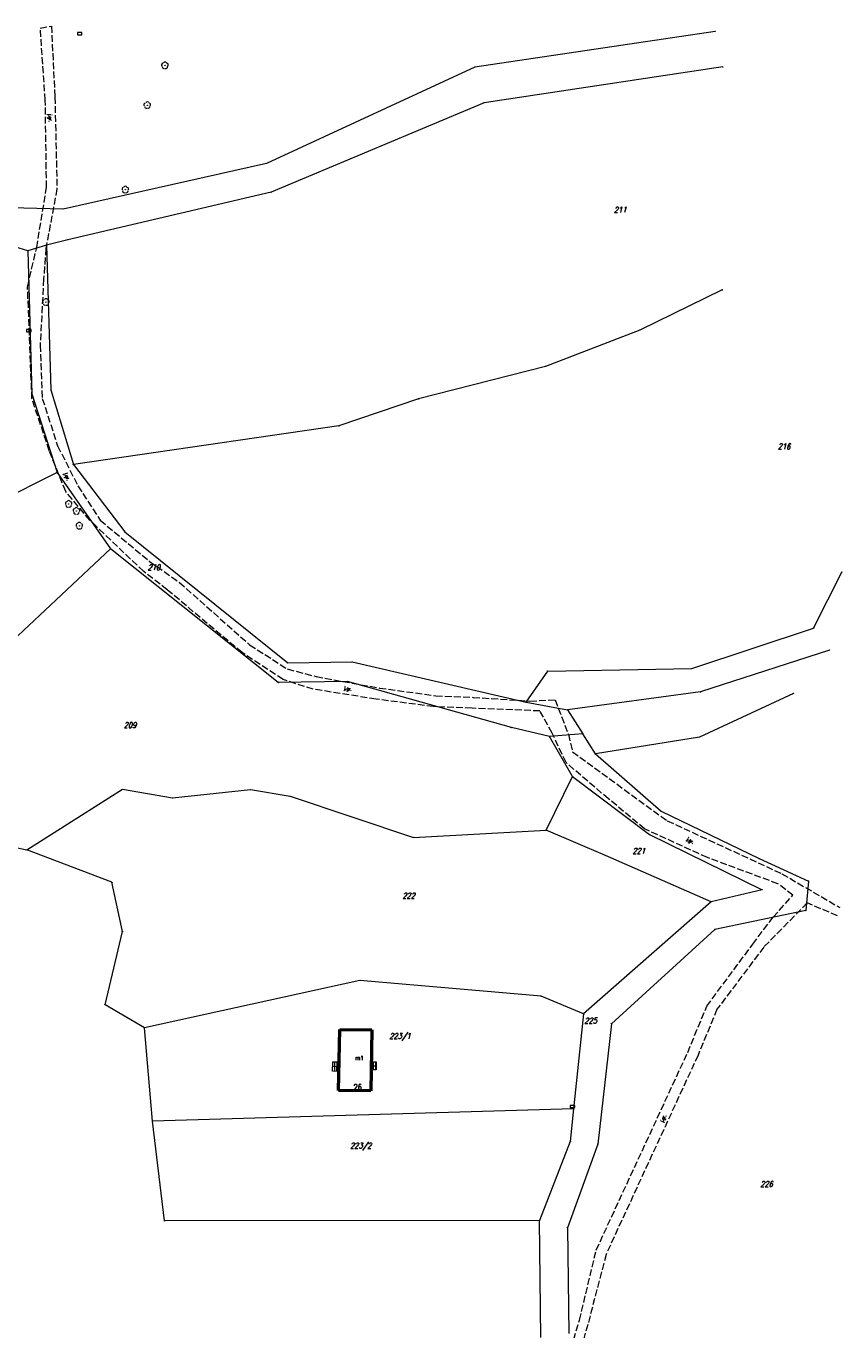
# Model space of a CAD drawing. Header units: metres. Extents: x 8389512 to 8390482, y 5507926 to 5510333.
# Tile 34 of 49: x 8390271 to 8390451, y 5509068 to 5509354. Entities that reach past the tile are written whole.
import ezdxf
from ezdxf.enums import TextEntityAlignment as Align

# ---------------------------------------------------------------- set-up
doc = ezdxf.new("R2010")
doc.units = ezdxf.units.M
doc.header["$MEASUREMENT"] = 0
for name, pattern in [('1', [0]), ('2_OTKJ', [2, 1.5, -0.5]), ('3_14', [1, -1]), ('3_EGBB03', [0]), ('3_EGBS', [0]), ('3_EGBSG', [0]), ('3_EGBU_A', [0])]:
    doc.linetypes.add(name, pattern=pattern)
doc.layers.get('0').update_dxf_attribs({"color": 252, "linetype": 'CONTINUOUS', "lineweight": 100})
for name, color, linetype, lineweight in [('Dzialki', 252, '1', 18), ('EADTD_T_0', 252, 'CONTINUOUS', 25), ('EGBB_E_T_0', 252, 'CONTINUOUS', 20), ('EGBB_L_0', 252, '3_EGBU_A', 50), ('EGBE_L_3', 252, '3_EGBS', 18), ('Numery_dzialek', 252, 'CONTINUOUS', 13), ('OTK_E_T_0', 252, 'CONTINUOUS', 0), ('OTK_L_0', 252, '2_OTKJ', 18), ('OTZ_T_0', 252, 'CONTINUOUS', 18), ('P_SUE_T_4', 252, 'CONTINUOUS', 18), ('Punkty', 252, 'CONTINUOUS', 9)]:
    doc.layers.add(name, color=color, linetype=linetype, lineweight=lineweight)
doc.styles.get("Standard").update_dxf_attribs({"font": 'Simplex.SHX', "width": 0.75})

# ---------------------------------------------------------------- blocks, each defined once
blk = doc.blocks.new('GRO')
at = {"linetype": 'Continuous'}
blk.add_circle((0, 0), 0.045, dxfattribs=at)
blk = doc.blocks.new('2_OTZL')
at = {"linetype": 'Continuous'}
blk.add_circle((0, 0), 0.045, dxfattribs=at)
for centre, start, end in [((-0.36, 0.12), 102.1445, 221.86), ((0, 0.38), 30.1401, 149.8599), ((0.36, 0.12), 318.14, 77.8555), ((-0.22, -0.3), 174.1482, 293.8542), ((0.22, -0.3), 246.1458, 5.8518)]:
    blk.add_arc(centre, 0.375, start, end, dxfattribs=at)
blk = doc.blocks.new('4_SUES')
at = {"linetype": 'Continuous'}
for p, q in [((0.5, 0.25), (-0.5, 0.25)), ((-0.5, 0.25), (-0.5, -0.25)), ((0.5, -0.25), (0.5, 0.25)), ((-0.5, -0.25), (0.5, -0.25))]:
    blk.add_line(p, q, dxfattribs=at)

msp = doc.modelspace()

# ---------------------------------------------------------------- linework, layer by layer
at = {"layer": 'Dzialki'}
for p, q in [((8390422.66, 5509353.16), (8390369.83, 5509345.3)), ((8390369.83, 5509345.3), (8390324.03, 5509324.12)), ((8390424.35, 5509345.33), (8390371.85, 5509337.45)), ((8390371.85, 5509337.45), (8390325.02, 5509317.77)), ((8390324.03, 5509324.12), (8390279.3, 5509314.08)), ((8390325.02, 5509317.77), (8390280.34, 5509307.32)), ((8390279.3, 5509314.08), (8390263.17, 5509314.48)), ((8390271.52, 5509304.88), (8390262.79, 5509307.55)), ((8390280.34, 5509307.32), (8390275.64, 5509306.14)), ((8390275.64, 5509306.14), (8390271.52, 5509304.88)), ((8390271.52, 5509304.88), (8390272.39, 5509273.42)), ((8390275.64, 5509306.14), (8390276.6, 5509274.27)), ((8390424.2, 5509296.3), (8390406.1, 5509287.46)), ((8390406.1, 5509287.46), (8390385.35, 5509279.47)), ((8390385.35, 5509279.47), (8390357.46, 5509272.32)), ((8390272.39, 5509273.42), (8390277.97, 5509256.14)), ((8390276.6, 5509274.27), (8390281.56, 5509257.87)), ((8390357.46, 5509272.32), (8390339.93, 5509266.36)), ((8390339.93, 5509266.36), (8390281.56, 5509257.87)), ((8390281.56, 5509257.87), (8390292.86, 5509243.07)), ((8390277.97, 5509256.14), (8390259.17, 5509246.64)), ((8390277.97, 5509256.14), (8390289.72, 5509239.31)), ((8390292.86, 5509243.07), (8390328.7, 5509214.23)), ((8390289.72, 5509239.31), (8390268.21, 5509219.12)), ((8390326.61, 5509209.91), (8390289.72, 5509239.31)), ((8390444.31, 5509221.89), (8390450.49, 5509234.2)), ((8390417.51, 5509212.97), (8390444.31, 5509221.89)), ((8390447.77, 5509217.06), (8390419.45, 5509207.85)), ((8390328.7, 5509214.23), (8390342.85, 5509214.45)), ((8390342.85, 5509214.45), (8390381.09, 5509205.6)), ((8390381.09, 5509205.6), (8390385.85, 5509212.45)), ((8390385.85, 5509212.45), (8390417.51, 5509212.97)), ((8390341.81, 5509210.13), (8390326.61, 5509209.91)), ((8390377.87, 5509200), (8390341.81, 5509210.13)), ((8390419.45, 5509207.85), (8390390.22, 5509203.94)), ((8390439.88, 5509207.52), (8390419.23, 5509197.92)), ((8390381.09, 5509205.6), (8390390.22, 5509203.94)), ((8390390.22, 5509203.94), (8390393.54, 5509198.61)), ((8390386.24, 5509198.06), (8390377.87, 5509200)), ((8390393.54, 5509198.61), (8390386.24, 5509198.06)), ((8390391.31, 5509189.23), (8390386.24, 5509198.06)), ((8390396.33, 5509194.2), (8390393.54, 5509198.61)), ((8390419.23, 5509197.92), (8390396.33, 5509194.2)), ((8390396.33, 5509194.2), (8390410.81, 5509181.59)), ((8390385.53, 5509177.46), (8390391.31, 5509189.23)), ((8390391.31, 5509189.23), (8390408.21, 5509176.51)), ((8390271.32, 5509173.1), (8390292.35, 5509186.44)), ((8390292.35, 5509186.44), (8390303.34, 5509184.53)), ((8390303.34, 5509184.53), (8390320.47, 5509186.37)), ((8390320.47, 5509186.37), (8390329.21, 5509184.89)), ((8390329.21, 5509184.89), (8390356.32, 5509175.84)), ((8390410.81, 5509181.59), (8390432.32, 5509171.21)), ((8390255.32, 5509176.5), (8390271.32, 5509173.1)), ((8390356.32, 5509175.84), (8390385.53, 5509177.46)), ((8390398.58, 5509171.86), (8390385.53, 5509177.46)), ((8390408.21, 5509176.51), (8390432.97, 5509164.34)), ((8390290.04, 5509165.97), (8390271.32, 5509173.1)), ((8390421.76, 5509161.7), (8390398.58, 5509171.86)), ((8390432.32, 5509171.21), (8390443.19, 5509166.23)), ((8390443.19, 5509166.23), (8390442.59, 5509159.74)), ((8390292.35, 5509155.16), (8390290.04, 5509165.97)), ((8390432.97, 5509164.34), (8390421.76, 5509161.7)), ((8390421.76, 5509161.7), (8390393.73, 5509137.01)), ((8390442.59, 5509159.74), (8390422.6, 5509155.6)), ((8390288.54, 5509139.05), (8390292.35, 5509155.16)), ((8390422.6, 5509155.6), (8390399.86, 5509134.86)), ((8390344.57, 5509144.4), (8390297.2, 5509133.99)), ((8390384.44, 5509140.9), (8390344.57, 5509144.4)), ((8390393.73, 5509137.01), (8390384.44, 5509140.9)), ((8390297.2, 5509133.99), (8390288.54, 5509139.05)), ((8390393.73, 5509137.01), (8390391.49, 5509116.17)), ((8390399.86, 5509134.86), (8390396.87, 5509108.37)), ((8390298.98, 5509113.43), (8390297.2, 5509133.99)), ((8390391.49, 5509116.17), (8390298.98, 5509113.43)), ((8390391.49, 5509116.17), (8390390.82, 5509108.95)), ((8390301.56, 5509091.51), (8390298.98, 5509113.43)), ((8390390.82, 5509108.95), (8390384.01, 5509091.59)), ((8390396.87, 5509108.37), (8390390.18, 5509090)), ((8390384.01, 5509091.59), (8390301.56, 5509091.51)), ((8390384.35, 5509065.85), (8390384.01, 5509091.59)), ((8390390.18, 5509090), (8390390.51, 5509066.73))]:
    msp.add_line(p, q, dxfattribs=at)
at = {"layer": 'EGBB_L_0', "linetype": '3_EGBB03'}
for p, q in [((8390339.84, 5509120.15), (8390340.16, 5509133.57)), ((8390340.16, 5509133.57), (8390347.19, 5509133.53)), ((8390347.19, 5509133.53), (8390346.97, 5509120.08)), ((8390346.97, 5509120.08), (8390339.84, 5509120.15))]:
    msp.add_line(p, q, dxfattribs=at)
at = {"layer": 'EGBE_L_3', "linetype": '3_EGBS'}
for p, q in [((8390338.53, 5509124.41), (8390338.58, 5509126.49)), ((8390338.58, 5509126.49), (8390339.99, 5509126.46)), ((8390338.99, 5509126.48), (8390338.94, 5509124.4)), ((8390339.49, 5509126.47), (8390339.44, 5509124.39)), ((8390339.99, 5509126.46), (8390339.94, 5509124.38)), ((8390347.55, 5509124.73), (8390347.57, 5509126.48)), ((8390348.05, 5509124.72), (8390348.07, 5509126.47)), ((8390339.94, 5509124.38), (8390338.53, 5509124.41)), ((8390339.96, 5509125.34), (8390339.94, 5509124.38)), ((8390347.05, 5509124.74), (8390347.06, 5509125.52))]:
    msp.add_line(p, q, dxfattribs=at)
at = {"layer": 'EGBE_L_3', "linetype": '3_EGBSG'}
for p, q in [((8390347.05, 5509124.74), (8390347.07, 5509126.49)), ((8390347.07, 5509126.49), (8390348.13, 5509126.47)), ((8390348.13, 5509126.47), (8390348.11, 5509124.72)), ((8390348.11, 5509124.72), (8390347.05, 5509124.74))]:
    msp.add_line(p, q, dxfattribs=at)
at = {"layer": 'EGBE_L_3', "linetype": '3_14'}
for p, q in [((8390339.96, 5509125.41), (8390338.55, 5509125.44)), ((8390347.06, 5509125.63), (8390348.12, 5509125.61))]:
    msp.add_line(p, q, dxfattribs=at)
at = {"layer": 'OTK_L_0', "linetype": '2_OTKJ'}
for p, q in [((8390274.28, 5509353.85), (8390276.73, 5509354.32)), ((8390275.38, 5509337.99), (8390274.28, 5509353.85)), ((8390276.73, 5509354.32), (8390277.5, 5509338.72)), ((8390277.5, 5509338.72), (8390277.95, 5509318.5)), ((8390275.66, 5509318.88), (8390275.38, 5509337.99)), ((8390273.5, 5509305.63), (8390275.66, 5509318.88)), ((8390277.95, 5509318.5), (8390275.5, 5509305.4)), ((8390271.47, 5509296.97), (8390273.5, 5509305.63)), ((8390275.5, 5509305.4), (8390275.02, 5509298.68)), ((8390275.02, 5509298.68), (8390274.26, 5509284.14)), ((8390272.46, 5509272.37), (8390271.47, 5509296.97)), ((8390274.26, 5509284.14), (8390274.72, 5509272.41)), ((8390276.24, 5509260.92), (8390272.46, 5509272.37)), ((8390274.72, 5509272.41), (8390278.08, 5509262.02)), ((8390279.88, 5509251.92), (8390276.24, 5509260.92)), ((8390278.08, 5509262.02), (8390282.57, 5509253.16)), ((8390282.57, 5509253.16), (8390287.46, 5509245.61)), ((8390285.21, 5509245.61), (8390279.88, 5509251.92)), ((8390297.02, 5509234.33), (8390285.21, 5509245.61)), ((8390287.46, 5509245.61), (8390298.24, 5509236.64)), ((8390298.24, 5509236.64), (8390304.87, 5509231.93)), ((8390302.2, 5509230.32), (8390297.02, 5509234.33)), ((8390318.64, 5509216.49), (8390302.2, 5509230.32)), ((8390304.87, 5509231.93), (8390320.31, 5509218.22)), ((8390320.31, 5509218.22), (8390328.59, 5509212.9)), ((8390327.66, 5509210.56), (8390318.64, 5509216.49)), ((8390328.59, 5509212.9), (8390334.91, 5509211.23)), ((8390334.31, 5509208.45), (8390327.66, 5509210.56)), ((8390334.91, 5509211.23), (8390348.84, 5509208.71)), ((8390348.12, 5509206.26), (8390334.31, 5509208.45)), ((8390360.76, 5509204.64), (8390348.12, 5509206.26)), ((8390348.84, 5509208.71), (8390361.24, 5509207.01)), ((8390361.24, 5509207.01), (8390369.45, 5509206.66)), ((8390369.45, 5509206.66), (8390381.94, 5509205.84)), ((8390369.21, 5509204.28), (8390360.76, 5509204.64)), ((8390384.14, 5509203.66), (8390369.21, 5509204.28)), ((8390381.94, 5509205.84), (8390387.46, 5509206.15)), ((8390386.83, 5509198.76), (8390384.14, 5509203.66)), ((8390387.46, 5509206.15), (8390390.39, 5509198.53)), ((8390389.88, 5509192.3), (8390386.83, 5509198.76)), ((8390390.39, 5509198.53), (8390391.31, 5509194.66)), ((8390399.23, 5509184.32), (8390389.88, 5509192.3)), ((8390391.31, 5509194.66), (8390412.14, 5509179.51)), ((8390407.16, 5509177.72), (8390399.23, 5509184.32)), ((8390420.96, 5509171.41), (8390407.16, 5509177.72)), ((8390412.14, 5509179.51), (8390437.34, 5509167.86)), ((8390436.47, 5509165.66), (8390420.96, 5509171.41)), ((8390437.34, 5509167.86), (8390450.09, 5509160.42)), ((8390439.77, 5509163.12), (8390436.47, 5509165.66)), ((8390442.92, 5509161.45), (8390433.37, 5509151.74)), ((8390435.4, 5509158.33), (8390439.77, 5509163.12)), ((8390449.58, 5509158.59), (8390442.92, 5509161.45)), ((8390430.92, 5509152.35), (8390435.4, 5509158.33)), ((8390420.82, 5509138.72), (8390430.92, 5509152.35)), ((8390433.37, 5509151.74), (8390423.07, 5509138.04)), ((8390416.63, 5509128.55), (8390420.82, 5509138.72)), ((8390423.07, 5509138.04), (8390418.9, 5509127.94)), ((8390396.51, 5509085.08), (8390416.63, 5509128.55)), ((8390418.9, 5509127.94), (8390398.68, 5509084.13)), ((8390392.83, 5509069.65), (8390396.51, 5509085.08)), ((8390398.68, 5509084.13), (8390394.68, 5509068.71)), ((8390388.72, 5509055.79), (8390392.83, 5509069.65)), ((8390394.68, 5509068.71), (8390390.88, 5509055.68))]:
    msp.add_line(p, q, dxfattribs=at)

# ---------------------------------------------------------------- block references
at = {"layer": 'OTZ_T_0'}
for p in [(8390301.68, 5509345.66), (8390297.8, 5509336.91), (8390292.98, 5509318.34), (8390275.52, 5509293.59), (8390280.52, 5509249.2), (8390282.23, 5509247.66), (8390282.87, 5509244.39)]:
    msp.add_blockref('2_OTZL', p, dxfattribs=at)
at = {"layer": 'P_SUE_T_4'}
for p in [(8390282.94, 5509352.64), (8390271.77, 5509287.32), (8390391.31, 5509116.66)]:
    msp.add_blockref('4_SUES', p, dxfattribs=at)
at = {"layer": 'Punkty'}
for p in [(8390422.66, 5509353.16), (8390369.83, 5509345.3), (8390424.35, 5509345.33), (8390371.85, 5509337.45), (8390324.03, 5509324.12), (8390325.02, 5509317.77), (8390279.3, 5509314.08), (8390280.34, 5509307.32), (8390271.52, 5509304.88), (8390275.64, 5509306.14), (8390424.2, 5509296.3), (8390406.1, 5509287.46), (8390385.35, 5509279.47), (8390272.39, 5509273.42), (8390276.6, 5509274.27), (8390357.46, 5509272.32), (8390339.93, 5509266.36), (8390281.56, 5509257.87), (8390277.97, 5509256.14), (8390292.86, 5509243.07), (8390289.72, 5509239.31), (8390450.49, 5509234.2), (8390444.31, 5509221.89), (8390447.77, 5509217.06), (8390328.7, 5509214.23), (8390342.85, 5509214.45), (8390385.85, 5509212.45), (8390417.51, 5509212.97), (8390326.61, 5509209.91), (8390341.81, 5509210.13), (8390419.45, 5509207.85), (8390439.88, 5509207.52), (8390381.09, 5509205.6), (8390390.22, 5509203.94), (8390377.87, 5509200), (8390386.24, 5509198.06), (8390393.54, 5509198.61), (8390419.23, 5509197.92), (8390396.33, 5509194.2), (8390391.31, 5509189.23), (8390292.35, 5509186.44), (8390320.47, 5509186.37), (8390303.34, 5509184.53), (8390329.21, 5509184.89), (8390410.81, 5509181.59), (8390385.53, 5509177.46), (8390356.32, 5509175.84), (8390408.21, 5509176.51), (8390271.32, 5509173.1), (8390398.58, 5509171.86), (8390432.32, 5509171.21), (8390443.19, 5509166.23), (8390290.04, 5509165.97), (8390432.97, 5509164.34), (8390421.76, 5509161.7), (8390442.59, 5509159.74), (8390292.35, 5509155.16), (8390422.6, 5509155.6), (8390344.57, 5509144.4), (8390384.44, 5509140.9), (8390288.54, 5509139.05), (8390393.73, 5509137.01), (8390399.86, 5509134.86), (8390297.2, 5509133.99), (8390391.49, 5509116.17), (8390298.98, 5509113.43), (8390390.82, 5509108.95), (8390396.87, 5509108.37), (8390301.56, 5509091.51), (8390384.01, 5509091.59), (8390390.18, 5509090)]:
    msp.add_blockref('GRO', p, dxfattribs=at)

# ---------------------------------------------------------------- texts
at = {"layer": 'EADTD_T_0', "width": 0.7}
msp.add_text('26', height=1.25, dxfattribs=at).set_placement((8390344.09, 5509120.29), align=Align.CENTER)
at = {"layer": 'EGBB_E_T_0', "width": 0.7}
msp.add_text('m1', height=1, dxfattribs=at).set_placement((8390343.54, 5509126.83))
at = {"layer": 'Numery_dzialek', "oblique": 15, "width": 0.7}
for s, p in [('211', (8390400.41, 5509314.53)), ('216', (8390436.46, 5509262.47)), ('210', (8390297.9, 5509235.89)), ('209', (8390292.64, 5509201.17)), ('221', (8390404.51, 5509173.52)), ('222', (8390353.9, 5509163.67)), ('225', (8390393.91, 5509136.18)), ('223/1', (8390351.02, 5509132.8)), ('223/2', (8390342.39, 5509108.68)), ('226', (8390432.59, 5509100.22))]:
    msp.add_text(s, height=1.25, dxfattribs=at).set_placement(p, align=Align.TOP_LEFT)
at = {"layer": 'OTK_E_T_0', "lineweight": 9, "width": 0.7}
for rotation, p in [(271.023, (8390276.4, 5509334.1)), (293.5523, (8390280.08, 5509255.17)), (350.5377, (8390341.89, 5509208.47)), (329.5345, (8390417.17, 5509175.05)), (65.7256, (8390411.32, 5509114.02))]:
    msp.add_text('j.gr.', height=0.75, rotation=rotation, dxfattribs=at).set_placement(p, align=Align.MIDDLE)

doc.saveas('drawing.dxf')
